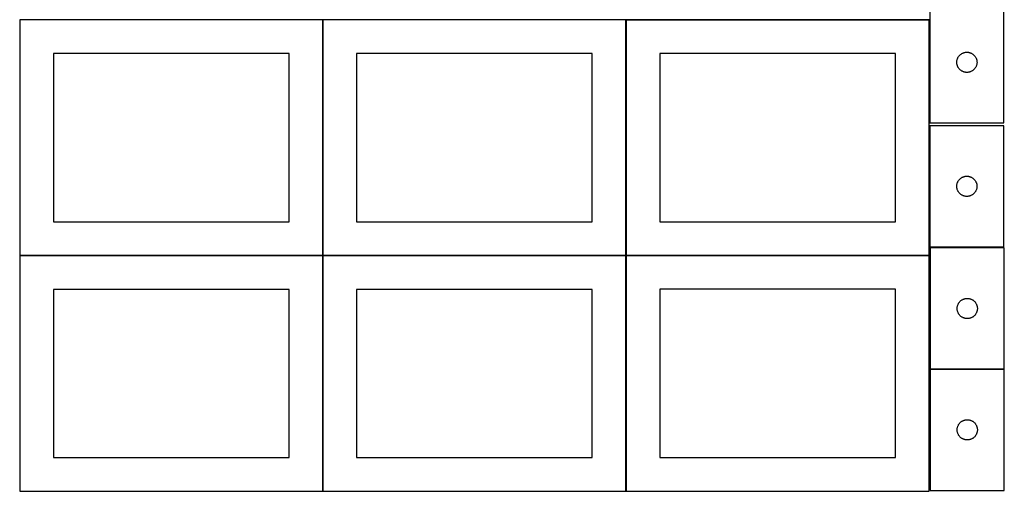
# Model space of a CAD drawing. Header units: millimetres. Extents: x 7 to 1493, y 7 to 2993.
# Tile 1 of 12: x 8 to 1470, y 7 to 707. Entities that reach past the tile are written whole.
import ezdxf

# ---------------------------------------------------------------- set-up
doc = ezdxf.new("R2010")
doc.units = ezdxf.units.MM
doc.layers.add('COMMON', color=5, linetype='CONTINUOUS', true_color=0x0000ff)
doc.layers.add('CUT', color=7, linetype='CONTINUOUS', true_color=0x000000)

msp = doc.modelspace()

# ---------------------------------------------------------------- linework, layer by layer
at = {"layer": 'COMMON'}
for p, q in [((457.949576, 356.724781), (457.949576, 706.724781)), ((908.149577, 356.880721), (908.149577, 706.724781)), ((909.037644, 706.980721), (1358.249577, 706.980721)), ((457.849575, 356.624781), (7.849575, 356.624781)), ((457.949576, 6.52478), (457.949576, 356.52478)), ((908.049576, 356.624781), (458.049576, 356.624781)), ((908.149577, 6.68072), (908.149577, 356.52478)), ((1358.249577, 356.780721), (908.249577, 356.780721)), ((1469.774235, 187.949563), (1359.774235, 187.949563))]:
    msp.add_line(p, q, dxfattribs=at)
at = {"layer": 'CUT'}
for p, q in [((1359.237645, 733.748621), (1359.237645, 553.748621)), ((1469.237645, 553.748621), (1469.237645, 733.748621)), ((457.849575, 706.724781), (7.849575, 706.724781)), ((7.849575, 706.724781), (7.849575, 356.724781)), ((457.849575, 356.724781), (457.849575, 706.724781)), ((908.049576, 706.724781), (458.049576, 706.724781)), ((458.049576, 706.724781), (458.049576, 356.724781)), ((908.049576, 356.724781), (908.049576, 706.724781)), ((1358.249577, 706.880721), (908.249577, 706.880721)), ((908.249577, 706.880721), (908.249577, 356.880721)), ((1358.249577, 356.880721), (1358.249577, 706.880721)), ((1408.946363, 657.784373), (1409.675922, 658.038151)), ((1409.675922, 658.038151), (1410.417578, 658.254036)), ((1410.417578, 658.254036), (1411.169364, 658.431456)), ((1411.169364, 658.431456), (1411.929286, 658.569939)), ((1411.929286, 658.569939), (1412.69533, 658.669119)), ((1412.69533, 658.669119), (1413.465463, 658.728732)), ((1413.465463, 658.728732), (1414.237645, 658.748621)), ((1414.237645, 658.748621), (1415.009826, 658.728732)), ((1415.009826, 658.728732), (1415.779959, 658.669119)), ((1415.779959, 658.669119), (1416.546003, 658.569939)), ((1416.546003, 658.569939), (1417.305926, 658.431456)), ((1417.305926, 658.431456), (1418.057711, 658.254036)), ((1418.057711, 658.254036), (1418.799367, 658.038151)), ((1418.799367, 658.038151), (1419.528926, 657.784373)), ((407.849575, 656.724781), (57.849575, 656.724781)), ((57.849575, 656.724781), (57.849575, 406.724781)), ((407.849575, 406.724781), (407.849575, 656.724781)), ((858.049576, 656.724781), (508.049576, 656.724781)), ((508.049576, 656.724781), (508.049576, 406.724781)), ((858.049576, 406.724781), (858.049576, 656.724781)), ((1308.249577, 656.880721), (958.249577, 656.880721)), ((958.249577, 656.880721), (958.249577, 406.880721)), ((1308.249577, 406.880721), (1308.249577, 656.880721)), ((1399.242618, 644.134839), (1399.282382, 644.906253)), ((1399.242618, 643.362402), (1399.242618, 644.134839)), ((1399.282382, 642.590989), (1399.242618, 643.362402)), ((1399.282382, 644.906253), (1399.361804, 645.674596)), ((1399.361804, 645.674596), (1399.480675, 646.437832)), ((1399.480675, 646.437832), (1399.638679, 647.193937)), ((1399.638679, 647.193937), (1399.835396, 647.940905)), ((1399.835396, 647.940905), (1400.070306, 648.676756)), ((1400.070306, 648.676756), (1400.342785, 649.399539)), ((1400.342785, 649.399539), (1400.652111, 650.107336)), ((1400.652111, 650.107336), (1400.997463, 650.798272)), ((1400.997463, 650.798272), (1401.377925, 651.470513)), ((1401.377925, 651.470513), (1401.792489, 652.122276)), ((1401.792489, 652.122276), (1402.240056, 652.751835)), ((1402.240056, 652.751835), (1402.719438, 653.357518)), ((1402.719438, 653.357518), (1403.229364, 653.937721)), ((1403.229364, 653.937721), (1403.768482, 654.490903)), ((1403.768482, 654.490903), (1404.335363, 655.0156)), ((1404.335363, 655.0156), (1404.928502, 655.510418)), ((1404.928502, 655.510418), (1405.546328, 655.974046)), ((1405.546328, 655.974046), (1406.187202, 656.405254)), ((1406.187202, 656.405254), (1406.849424, 656.802899)), ((1406.849424, 656.802899), (1407.531238, 657.165927)), ((1407.531238, 657.165927), (1408.230836, 657.493374)), ((1408.230836, 657.493374), (1408.946363, 657.784373)), ((1419.528926, 657.784373), (1420.244453, 657.493374)), ((1420.244453, 657.493374), (1420.944051, 657.165927)), ((1420.944051, 657.165927), (1421.625866, 656.802899)), ((1421.625866, 656.802899), (1422.288087, 656.405254)), ((1422.288087, 656.405254), (1422.928961, 655.974046)), ((1422.928961, 655.974046), (1423.546787, 655.510418)), ((1423.546787, 655.510418), (1424.139926, 655.0156)), ((1424.139926, 655.0156), (1424.706807, 654.490903)), ((1424.706807, 654.490903), (1425.245925, 653.937721)), ((1425.245925, 653.937721), (1425.755851, 653.357518)), ((1425.755851, 653.357518), (1426.235233, 652.751835)), ((1426.235233, 652.751835), (1426.6828, 652.122276)), ((1426.6828, 652.122276), (1427.097364, 651.470513)), ((1427.097364, 651.470513), (1427.477827, 650.798272)), ((1427.477827, 650.798272), (1427.823178, 650.107336)), ((1427.823178, 650.107336), (1428.132504, 649.399539)), ((1428.132504, 649.399539), (1428.404983, 648.676756)), ((1428.404983, 648.676756), (1428.639893, 647.940905)), ((1428.639893, 647.940905), (1428.83661, 647.193937)), ((1428.83661, 647.193937), (1428.994614, 646.437832)), ((1428.994614, 646.437832), (1429.113485, 645.674596)), ((1429.113485, 645.674596), (1429.192907, 644.906253)), ((1429.192907, 644.906253), (1429.232672, 644.134839)), ((1429.232672, 643.362402), (1429.192907, 642.590989)), ((1429.232672, 644.134839), (1429.232672, 643.362402)), ((1399.361804, 641.822645), (1399.282382, 642.590989)), ((1399.480675, 641.059409), (1399.361804, 641.822645)), ((1399.638679, 640.303304), (1399.480675, 641.059409)), ((1399.835396, 639.556336), (1399.638679, 640.303304)), ((1400.070306, 638.820485), (1399.835396, 639.556336)), ((1400.342785, 638.097702), (1400.070306, 638.820485)), ((1400.652111, 637.389905), (1400.342785, 638.097702)), ((1400.997463, 636.698969), (1400.652111, 637.389905)), ((1401.377925, 636.026729), (1400.997463, 636.698969)), ((1401.792489, 635.374965), (1401.377925, 636.026729)), ((1402.240056, 634.745406), (1401.792489, 635.374965)), ((1402.719438, 634.139723), (1402.240056, 634.745406)), ((1403.229364, 633.559521), (1402.719438, 634.139723)), ((1403.768482, 633.006338), (1403.229364, 633.559521)), ((1404.335363, 632.481642), (1403.768482, 633.006338)), ((1404.928502, 631.986823), (1404.335363, 632.481642)), ((1405.546328, 631.523196), (1404.928502, 631.986823)), ((1406.187202, 631.091987), (1405.546328, 631.523196)), ((1406.849424, 630.694342), (1406.187202, 631.091987)), ((1407.531238, 630.331314), (1406.849424, 630.694342)), ((1408.230836, 630.003867), (1407.531238, 630.331314)), ((1408.946363, 629.712868), (1408.230836, 630.003867)), ((1409.675922, 629.45909), (1408.946363, 629.712868)), ((1410.417578, 629.243205), (1409.675922, 629.45909)), ((1411.169364, 629.065785), (1410.417578, 629.243205)), ((1411.929286, 628.927302), (1411.169364, 629.065785)), ((1412.69533, 628.828122), (1411.929286, 628.927302)), ((1413.465463, 628.768509), (1412.69533, 628.828122)), ((1414.237645, 628.748621), (1413.465463, 628.768509)), ((1415.009826, 628.768509), (1414.237645, 628.748621)), ((1415.779959, 628.828122), (1415.009826, 628.768509)), ((1416.546003, 628.927302), (1415.779959, 628.828122)), ((1417.305926, 629.065785), (1416.546003, 628.927302)), ((1418.057711, 629.243205), (1417.305926, 629.065785)), ((1418.799367, 629.45909), (1418.057711, 629.243205)), ((1419.528926, 629.712868), (1418.799367, 629.45909)), ((1420.244453, 630.003867), (1419.528926, 629.712868)), ((1420.944051, 630.331314), (1420.244453, 630.003867)), ((1421.625866, 630.694342), (1420.944051, 630.331314)), ((1422.288087, 631.091987), (1421.625866, 630.694342)), ((1422.928961, 631.523196), (1422.288087, 631.091987)), ((1423.546787, 631.986823), (1422.928961, 631.523196)), ((1424.139926, 632.481642), (1423.546787, 631.986823)), ((1424.706807, 633.006338), (1424.139926, 632.481642)), ((1425.245925, 633.559521), (1424.706807, 633.006338)), ((1425.755851, 634.139723), (1425.245925, 633.559521)), ((1426.235233, 634.745406), (1425.755851, 634.139723)), ((1426.6828, 635.374965), (1426.235233, 634.745406)), ((1427.097364, 636.026729), (1426.6828, 635.374965)), ((1427.477827, 636.698969), (1427.097364, 636.026729)), ((1427.823178, 637.389905), (1427.477827, 636.698969)), ((1428.132504, 638.097702), (1427.823178, 637.389905)), ((1428.404983, 638.820485), (1428.132504, 638.097702)), ((1428.639893, 639.556336), (1428.404983, 638.820485)), ((1428.83661, 640.303304), (1428.639893, 639.556336)), ((1428.994614, 641.059409), (1428.83661, 640.303304)), ((1429.113485, 641.822645), (1428.994614, 641.059409)), ((1429.192907, 642.590989), (1429.113485, 641.822645)), ((1469.155125, 549.574343), (1359.155125, 549.574343)), ((1359.155125, 549.574343), (1359.155125, 369.574343)), ((1359.237645, 553.748621), (1469.237645, 553.748621)), ((1469.155125, 369.574343), (1469.155125, 549.574343)), ((1401.295406, 467.296235), (1401.70997, 467.947999)), ((1401.70997, 467.947999), (1402.157536, 468.577557)), ((1402.157536, 468.577557), (1402.636918, 469.18324)), ((1402.636918, 469.18324), (1403.146845, 469.763443)), ((1403.146845, 469.763443), (1403.685963, 470.316626)), ((1403.685963, 470.316626), (1404.252843, 470.841322)), ((1404.252843, 470.841322), (1404.845983, 471.33614)), ((1404.845983, 471.33614), (1405.463809, 471.799768)), ((1405.463809, 471.799768), (1406.104682, 472.230976)), ((1406.104682, 472.230976), (1406.766904, 472.628621)), ((1406.766904, 472.628621), (1407.448718, 472.991649)), ((1407.448718, 472.991649), (1408.148316, 473.319096)), ((1408.148316, 473.319096), (1408.863844, 473.610095)), ((1408.863844, 473.610095), (1409.593403, 473.863874)), ((1409.593403, 473.863874), (1410.335058, 474.079759)), ((1410.335058, 474.079759), (1411.086844, 474.257178)), ((1411.086844, 474.257178), (1411.846766, 474.395661)), ((1411.846766, 474.395661), (1412.61281, 474.494841)), ((1412.61281, 474.494841), (1413.382944, 474.554454)), ((1413.382944, 474.554454), (1414.155125, 474.574343)), ((1414.155125, 474.574343), (1414.927306, 474.554454)), ((1414.927306, 474.554454), (1415.69744, 474.494841)), ((1415.69744, 474.494841), (1416.463484, 474.395661)), ((1416.463484, 474.395661), (1417.223406, 474.257178)), ((1417.223406, 474.257178), (1417.975192, 474.079759)), ((1417.975192, 474.079759), (1418.716847, 473.863874)), ((1418.716847, 473.863874), (1419.446406, 473.610095)), ((1419.446406, 473.610095), (1420.161934, 473.319096)), ((1420.161934, 473.319096), (1420.861532, 472.991649)), ((1420.861532, 472.991649), (1421.543346, 472.628621)), ((1421.543346, 472.628621), (1422.205568, 472.230976)), ((1422.205568, 472.230976), (1422.846441, 471.799768)), ((1422.846441, 471.799768), (1423.464267, 471.33614)), ((1423.464267, 471.33614), (1424.057407, 470.841322)), ((1424.057407, 470.841322), (1424.624287, 470.316626)), ((1424.624287, 470.316626), (1425.163405, 469.763443)), ((1425.163405, 469.763443), (1425.673332, 469.18324)), ((1425.673332, 469.18324), (1426.152714, 468.577557)), ((1426.152714, 468.577557), (1426.60028, 467.947999)), ((1426.60028, 467.947999), (1427.014844, 467.296235)), ((1399.160098, 459.960562), (1399.199862, 460.731975)), ((1399.160098, 459.188124), (1399.160098, 459.960562)), ((1399.199862, 458.416711), (1399.160098, 459.188124)), ((1399.199862, 460.731975), (1399.279285, 461.500318)), ((1399.279285, 457.648367), (1399.199862, 458.416711)), ((1399.279285, 461.500318), (1399.398156, 462.263554)), ((1399.398156, 456.885131), (1399.279285, 457.648367)), ((1399.398156, 462.263554), (1399.556159, 463.019659)), ((1399.556159, 456.129027), (1399.398156, 456.885131)), ((1399.556159, 463.019659), (1399.752877, 463.766627)), ((1399.752877, 455.382058), (1399.556159, 456.129027)), ((1399.752877, 463.766627), (1399.987787, 464.502479)), ((1399.987787, 454.646207), (1399.752877, 455.382058)), ((1399.987787, 464.502479), (1400.260265, 465.225261)), ((1400.260265, 453.923424), (1399.987787, 454.646207)), ((1400.260265, 465.225261), (1400.569591, 465.933059)), ((1400.569591, 453.215627), (1400.260265, 453.923424)), ((1400.569591, 465.933059), (1400.914943, 466.623994)), ((1400.914943, 452.524692), (1400.569591, 453.215627)), ((1400.914943, 466.623994), (1401.295406, 467.296235)), ((1427.014844, 467.296235), (1427.395307, 466.623994)), ((1427.395307, 466.623994), (1427.740659, 465.933059)), ((1427.740659, 453.215627), (1427.395307, 452.524692)), ((1427.740659, 465.933059), (1428.049985, 465.225261)), ((1428.049985, 453.923424), (1427.740659, 453.215627)), ((1428.049985, 465.225261), (1428.322463, 464.502479)), ((1428.322463, 454.646207), (1428.049985, 453.923424)), ((1428.322463, 464.502479), (1428.557373, 463.766627)), ((1428.557373, 455.382058), (1428.322463, 454.646207)), ((1428.557373, 463.766627), (1428.754091, 463.019659)), ((1428.754091, 456.129027), (1428.557373, 455.382058)), ((1428.754091, 463.019659), (1428.912094, 462.263554)), ((1428.912094, 456.885131), (1428.754091, 456.129027)), ((1428.912094, 462.263554), (1429.030965, 461.500318)), ((1429.030965, 457.648367), (1428.912094, 456.885131)), ((1429.030965, 461.500318), (1429.110388, 460.731975)), ((1429.110388, 458.416711), (1429.030965, 457.648367)), ((1429.110388, 460.731975), (1429.150152, 459.960562)), ((1429.150152, 459.188124), (1429.110388, 458.416711)), ((1429.150152, 459.960562), (1429.150152, 459.188124)), ((1401.295406, 451.852451), (1400.914943, 452.524692)), ((1401.70997, 451.200687), (1401.295406, 451.852451)), ((1402.157536, 450.571129), (1401.70997, 451.200687)), ((1402.636918, 449.965445), (1402.157536, 450.571129)), ((1403.146845, 449.385243), (1402.636918, 449.965445)), ((1403.685963, 448.83206), (1403.146845, 449.385243)), ((1404.252843, 448.307364), (1403.685963, 448.83206)), ((1404.845983, 447.812546), (1404.252843, 448.307364)), ((1405.463809, 447.348918), (1404.845983, 447.812546)), ((1406.104682, 446.917709), (1405.463809, 447.348918)), ((1406.766904, 446.520064), (1406.104682, 446.917709)), ((1407.448718, 446.157037), (1406.766904, 446.520064)), ((1408.148316, 445.829589), (1407.448718, 446.157037)), ((1408.863844, 445.538591), (1408.148316, 445.829589)), ((1409.593403, 445.284812), (1408.863844, 445.538591)), ((1410.335058, 445.068927), (1409.593403, 445.284812)), ((1411.086844, 444.891508), (1410.335058, 445.068927)), ((1411.846766, 444.753024), (1411.086844, 444.891508)), ((1412.61281, 444.653845), (1411.846766, 444.753024)), ((1413.382944, 444.594231), (1412.61281, 444.653845)), ((1414.155125, 444.574343), (1413.382944, 444.594231)), ((1414.927306, 444.594231), (1414.155125, 444.574343)), ((1415.69744, 444.653845), (1414.927306, 444.594231)), ((1416.463484, 444.753024), (1415.69744, 444.653845)), ((1417.223406, 444.891508), (1416.463484, 444.753024)), ((1417.975192, 445.068927), (1417.223406, 444.891508)), ((1418.716847, 445.284812), (1417.975192, 445.068927)), ((1419.446406, 445.538591), (1418.716847, 445.284812)), ((1420.161934, 445.829589), (1419.446406, 445.538591)), ((1420.861532, 446.157037), (1420.161934, 445.829589)), ((1421.543346, 446.520064), (1420.861532, 446.157037)), ((1422.205568, 446.917709), (1421.543346, 446.520064)), ((1422.846441, 447.348918), (1422.205568, 446.917709)), ((1423.464267, 447.812546), (1422.846441, 447.348918)), ((1424.057407, 448.307364), (1423.464267, 447.812546)), ((1424.624287, 448.83206), (1424.057407, 448.307364)), ((1425.163405, 449.385243), (1424.624287, 448.83206)), ((1425.673332, 449.965445), (1425.163405, 449.385243)), ((1426.152714, 450.571129), (1425.673332, 449.965445)), ((1426.60028, 451.200687), (1426.152714, 450.571129)), ((1427.014844, 451.852451), (1426.60028, 451.200687)), ((1427.395307, 452.524692), (1427.014844, 451.852451)), ((57.849575, 406.724781), (407.849575, 406.724781)), ((508.049576, 406.724781), (858.049576, 406.724781)), ((958.249577, 406.880721), (1308.249577, 406.880721)), ((1359.155125, 369.574343), (1469.155125, 369.574343)), ((1469.774235, 368.049563), (1359.774235, 368.049563)), ((1359.774235, 368.049563), (1359.774235, 188.049563)), ((1469.774235, 188.049563), (1469.774235, 368.049563)), ((7.849575, 356.724781), (457.849575, 356.724781)), ((457.849575, 356.52478), (7.849575, 356.52478)), ((7.849575, 356.52478), (7.849575, 6.52478)), ((457.849575, 6.52478), (457.849575, 356.52478)), ((458.049576, 356.724781), (908.049576, 356.724781)), ((908.049576, 356.52478), (458.049576, 356.52478)), ((458.049576, 356.52478), (458.049576, 6.52478)), ((908.049576, 6.52478), (908.049576, 356.52478)), ((908.249577, 356.880721), (1358.249577, 356.880721)), ((1358.249577, 356.68072), (908.249577, 356.68072)), ((908.249577, 356.68072), (908.249577, 6.68072)), ((1358.249577, 6.68072), (1358.249577, 356.68072)), ((407.849575, 306.52478), (57.849575, 306.52478)), ((57.849575, 306.52478), (57.849575, 56.52478)), ((407.849575, 56.52478), (407.849575, 306.52478)), ((858.049576, 306.52478), (508.049576, 306.52478)), ((508.049576, 306.52478), (508.049576, 56.52478)), ((858.049576, 56.52478), (858.049576, 306.52478)), ((1308.249577, 306.68072), (958.249577, 306.68072)), ((958.249577, 306.68072), (958.249577, 56.68072)), ((1308.249577, 56.68072), (1308.249577, 306.68072)), ((1410.212513, 292.339093), (1410.954168, 292.554978)), ((1410.954168, 292.554978), (1411.705954, 292.732398)), ((1411.705954, 292.732398), (1412.465876, 292.870881)), ((1412.465876, 292.870881), (1413.23192, 292.970061)), ((1413.23192, 292.970061), (1414.002054, 293.029674)), ((1414.002054, 293.029674), (1414.774235, 293.049563)), ((1414.774235, 293.049563), (1415.546416, 293.029674)), ((1415.546416, 293.029674), (1416.31655, 292.970061)), ((1416.31655, 292.970061), (1417.082594, 292.870881)), ((1417.082594, 292.870881), (1417.842516, 292.732398)), ((1417.842516, 292.732398), (1418.594302, 292.554978)), ((1418.594302, 292.554978), (1419.335958, 292.339093)), ((1399.779208, 278.435781), (1399.818972, 279.207194)), ((1399.779208, 277.663344), (1399.779208, 278.435781)), ((1399.818972, 279.207194), (1399.898395, 279.975538)), ((1399.898395, 279.975538), (1400.017266, 280.738774)), ((1400.017266, 280.738774), (1400.17527, 281.494879)), ((1400.17527, 281.494879), (1400.371987, 282.241847)), ((1400.371987, 282.241847), (1400.606897, 282.977698)), ((1400.606897, 282.977698), (1400.879376, 283.700481)), ((1400.879376, 283.700481), (1401.188701, 284.408278)), ((1401.188701, 284.408278), (1401.534053, 285.099214)), ((1401.534053, 285.099214), (1401.914516, 285.771455)), ((1401.914516, 285.771455), (1402.32908, 286.423218)), ((1402.32908, 286.423218), (1402.776646, 287.052777)), ((1402.776646, 287.052777), (1403.256028, 287.65846)), ((1403.256028, 287.65846), (1403.765955, 288.238663)), ((1403.765955, 288.238663), (1404.305073, 288.791845)), ((1404.305073, 288.791845), (1404.871953, 289.316541)), ((1404.871953, 289.316541), (1405.465093, 289.81136)), ((1405.465093, 289.81136), (1406.082919, 290.274988)), ((1406.082919, 290.274988), (1406.723792, 290.706196)), ((1406.723792, 290.706196), (1407.386014, 291.103841)), ((1407.386014, 291.103841), (1408.067828, 291.466869)), ((1408.067828, 291.466869), (1408.767427, 291.794316)), ((1408.767427, 291.794316), (1409.482954, 292.085315)), ((1409.482954, 292.085315), (1410.212513, 292.339093)), ((1419.335958, 292.339093), (1420.065516, 292.085315)), ((1420.065516, 292.085315), (1420.781044, 291.794316)), ((1420.781044, 291.794316), (1421.480642, 291.466869)), ((1421.480642, 291.466869), (1422.162456, 291.103841)), ((1422.162456, 291.103841), (1422.824678, 290.706196)), ((1422.824678, 290.706196), (1423.465552, 290.274988)), ((1423.465552, 290.274988), (1424.083377, 289.81136)), ((1424.083377, 289.81136), (1424.676517, 289.316541)), ((1424.676517, 289.316541), (1425.243397, 288.791845)), ((1425.243397, 288.791845), (1425.782516, 288.238663)), ((1425.782516, 288.238663), (1426.292442, 287.65846)), ((1426.292442, 287.65846), (1426.771824, 287.052777)), ((1426.771824, 287.052777), (1427.21939, 286.423218)), ((1427.21939, 286.423218), (1427.633955, 285.771455)), ((1427.633955, 285.771455), (1428.014417, 285.099214)), ((1428.014417, 285.099214), (1428.359769, 284.408278)), ((1428.359769, 284.408278), (1428.669095, 283.700481)), ((1428.669095, 283.700481), (1428.941574, 282.977698)), ((1428.941574, 282.977698), (1429.176483, 282.241847)), ((1429.176483, 282.241847), (1429.373201, 281.494879)), ((1429.373201, 281.494879), (1429.531204, 280.738774)), ((1429.531204, 280.738774), (1429.650075, 279.975538)), ((1429.650075, 279.975538), (1429.729498, 279.207194)), ((1429.729498, 279.207194), (1429.769262, 278.435781)), ((1429.769262, 278.435781), (1429.769262, 277.663344)), ((1399.818972, 276.891931), (1399.779208, 277.663344)), ((1399.898395, 276.123587), (1399.818972, 276.891931)), ((1400.017266, 275.360351), (1399.898395, 276.123587)), ((1400.17527, 274.604246), (1400.017266, 275.360351)), ((1400.371987, 273.857278), (1400.17527, 274.604246)), ((1400.606897, 273.121427), (1400.371987, 273.857278)), ((1400.879376, 272.398644), (1400.606897, 273.121427)), ((1401.188701, 271.690847), (1400.879376, 272.398644)), ((1401.534053, 270.999911), (1401.188701, 271.690847)), ((1401.914516, 270.327671), (1401.534053, 270.999911)), ((1402.32908, 269.675907), (1401.914516, 270.327671)), ((1402.776646, 269.046348), (1402.32908, 269.675907)), ((1403.256028, 268.440665), (1402.776646, 269.046348)), ((1403.765955, 267.860462), (1403.256028, 268.440665)), ((1404.305073, 267.30728), (1403.765955, 267.860462)), ((1404.871953, 266.782584), (1404.305073, 267.30728)), ((1405.465093, 266.287765), (1404.871953, 266.782584)), ((1406.082919, 265.824137), (1405.465093, 266.287765)), ((1406.723792, 265.392929), (1406.082919, 265.824137)), ((1407.386014, 264.995284), (1406.723792, 265.392929)), ((1408.067828, 264.632256), (1407.386014, 264.995284)), ((1408.767427, 264.304809), (1408.067828, 264.632256)), ((1409.482954, 264.01381), (1408.767427, 264.304809)), ((1410.212513, 263.760032), (1409.482954, 264.01381)), ((1410.954168, 263.544147), (1410.212513, 263.760032)), ((1411.705954, 263.366727), (1410.954168, 263.544147)), ((1412.465876, 263.228244), (1411.705954, 263.366727)), ((1413.23192, 263.129064), (1412.465876, 263.228244)), ((1417.082594, 263.228244), (1416.31655, 263.129064)), ((1417.842516, 263.366727), (1417.082594, 263.228244)), ((1418.594302, 263.544147), (1417.842516, 263.366727)), ((1419.335958, 263.760032), (1418.594302, 263.544147)), ((1420.065516, 264.01381), (1419.335958, 263.760032)), ((1420.781044, 264.304809), (1420.065516, 264.01381)), ((1421.480642, 264.632256), (1420.781044, 264.304809)), ((1422.162456, 264.995284), (1421.480642, 264.632256)), ((1422.824678, 265.392929), (1422.162456, 264.995284)), ((1423.465552, 265.824137), (1422.824678, 265.392929)), ((1424.083377, 266.287765), (1423.465552, 265.824137)), ((1424.676517, 266.782584), (1424.083377, 266.287765)), ((1425.243397, 267.30728), (1424.676517, 266.782584)), ((1425.782516, 267.860462), (1425.243397, 267.30728)), ((1426.292442, 268.440665), (1425.782516, 267.860462)), ((1426.771824, 269.046348), (1426.292442, 268.440665)), ((1427.21939, 269.675907), (1426.771824, 269.046348)), ((1427.633955, 270.327671), (1427.21939, 269.675907)), ((1428.014417, 270.999911), (1427.633955, 270.327671)), ((1428.359769, 271.690847), (1428.014417, 270.999911)), ((1428.669095, 272.398644), (1428.359769, 271.690847)), ((1428.941574, 273.121427), (1428.669095, 272.398644)), ((1429.176483, 273.857278), (1428.941574, 273.121427)), ((1429.373201, 274.604246), (1429.176483, 273.857278)), ((1429.531204, 275.360351), (1429.373201, 274.604246)), ((1429.650075, 276.123587), (1429.531204, 275.360351)), ((1429.729498, 276.891931), (1429.650075, 276.123587)), ((1429.769262, 277.663344), (1429.729498, 276.891931)), ((1414.002054, 263.069451), (1413.23192, 263.129064)), ((1414.774235, 263.049563), (1414.002054, 263.069451)), ((1415.546416, 263.069451), (1414.774235, 263.049563)), ((1416.31655, 263.129064), (1415.546416, 263.069451)), ((1359.774235, 188.049563), (1469.774235, 188.049563)), ((1469.774235, 187.849562), (1359.774235, 187.849562)), ((1359.774235, 187.849562), (1359.774235, 7.849562)), ((1469.774235, 7.849562), (1469.774235, 187.849562)), ((1400.371987, 102.041846), (1400.606897, 102.777697)), ((1400.606897, 102.777697), (1400.879376, 103.50048)), ((1400.879376, 103.50048), (1401.188701, 104.208277)), ((1401.188701, 104.208277), (1401.534053, 104.899213)), ((1401.534053, 104.899213), (1401.914516, 105.571454)), ((1401.914516, 105.571454), (1402.32908, 106.223217)), ((1402.32908, 106.223217), (1402.776646, 106.852776)), ((1402.776646, 106.852776), (1403.256028, 107.458459)), ((1403.256028, 107.458459), (1403.765955, 108.038662)), ((1403.765955, 108.038662), (1404.305073, 108.591844)), ((1404.305073, 108.591844), (1404.871953, 109.11654)), ((1404.871953, 109.11654), (1405.465093, 109.611359)), ((1405.465093, 109.611359), (1406.082919, 110.074987)), ((1406.082919, 110.074987), (1406.723792, 110.506195)), ((1406.723792, 110.506195), (1407.386014, 110.90384)), ((1407.386014, 110.90384), (1408.067828, 111.266868)), ((1408.067828, 111.266868), (1408.767427, 111.594315)), ((1408.767427, 111.594315), (1409.482954, 111.885314)), ((1409.482954, 111.885314), (1410.212513, 112.139092)), ((1410.212513, 112.139092), (1410.954168, 112.354977)), ((1410.954168, 112.354977), (1411.705954, 112.532397)), ((1411.705954, 112.532397), (1412.465876, 112.67088)), ((1412.465876, 112.67088), (1413.23192, 112.77006)), ((1413.23192, 112.77006), (1414.002054, 112.829673)), ((1414.002054, 112.829673), (1414.774235, 112.849562)), ((1414.774235, 112.849562), (1415.546416, 112.829673)), ((1415.546416, 112.829673), (1416.31655, 112.77006)), ((1416.31655, 112.77006), (1417.082594, 112.67088)), ((1417.082594, 112.67088), (1417.842516, 112.532397)), ((1417.842516, 112.532397), (1418.594302, 112.354977)), ((1418.594302, 112.354977), (1419.335958, 112.139092)), ((1419.335958, 112.139092), (1420.065516, 111.885314)), ((1420.065516, 111.885314), (1420.781044, 111.594315)), ((1420.781044, 111.594315), (1421.480642, 111.266868)), ((1421.480642, 111.266868), (1422.162456, 110.90384)), ((1422.162456, 110.90384), (1422.824678, 110.506195)), ((1422.824678, 110.506195), (1423.465552, 110.074987)), ((1423.465552, 110.074987), (1424.083377, 109.611359)), ((1424.083377, 109.611359), (1424.676517, 109.11654)), ((1424.676517, 109.11654), (1425.243397, 108.591844)), ((1425.243397, 108.591844), (1425.782516, 108.038662)), ((1425.782516, 108.038662), (1426.292442, 107.458459)), ((1426.292442, 107.458459), (1426.771824, 106.852776)), ((1426.771824, 106.852776), (1427.21939, 106.223217)), ((1427.21939, 106.223217), (1427.633955, 105.571454)), ((1427.633955, 105.571454), (1428.014417, 104.899213)), ((1428.014417, 104.899213), (1428.359769, 104.208277)), ((1428.359769, 104.208277), (1428.669095, 103.50048)), ((1428.669095, 103.50048), (1428.941574, 102.777697)), ((1428.941574, 102.777697), (1429.176483, 102.041846)), ((1399.779208, 98.23578), (1399.818972, 99.007193)), ((1399.779208, 97.463343), (1399.779208, 98.23578)), ((1399.818972, 96.69193), (1399.779208, 97.463343)), ((1399.818972, 99.007193), (1399.898395, 99.775537)), ((1399.898395, 95.923586), (1399.818972, 96.69193)), ((1399.898395, 99.775537), (1400.017266, 100.538773)), ((1400.017266, 95.16035), (1399.898395, 95.923586)), ((1400.017266, 100.538773), (1400.17527, 101.294878)), ((1400.17527, 94.404245), (1400.017266, 95.16035)), ((1400.17527, 101.294878), (1400.371987, 102.041846)), ((1400.371987, 93.657277), (1400.17527, 94.404245)), ((1400.606897, 92.921426), (1400.371987, 93.657277)), ((1400.879376, 92.198643), (1400.606897, 92.921426)), ((1401.188701, 91.490846), (1400.879376, 92.198643)), ((1401.534053, 90.79991), (1401.188701, 91.490846)), ((1401.914516, 90.12767), (1401.534053, 90.79991)), ((1402.32908, 89.475906), (1401.914516, 90.12767)), ((1402.776646, 88.846347), (1402.32908, 89.475906)), ((1403.256028, 88.240664), (1402.776646, 88.846347)), ((1403.765955, 87.660461), (1403.256028, 88.240664)), ((1426.292442, 88.240664), (1425.782516, 87.660461)), ((1426.771824, 88.846347), (1426.292442, 88.240664)), ((1427.21939, 89.475906), (1426.771824, 88.846347)), ((1427.633955, 90.12767), (1427.21939, 89.475906)), ((1428.014417, 90.79991), (1427.633955, 90.12767)), ((1428.359769, 91.490846), (1428.014417, 90.79991)), ((1428.669095, 92.198643), (1428.359769, 91.490846)), ((1428.941574, 92.921426), (1428.669095, 92.198643)), ((1429.176483, 93.657277), (1428.941574, 92.921426)), ((1429.176483, 102.041846), (1429.373201, 101.294878)), ((1429.373201, 94.404245), (1429.176483, 93.657277)), ((1429.373201, 101.294878), (1429.531204, 100.538773)), ((1429.531204, 95.16035), (1429.373201, 94.404245)), ((1429.531204, 100.538773), (1429.650075, 99.775537)), ((1429.650075, 95.923586), (1429.531204, 95.16035)), ((1429.650075, 99.775537), (1429.729498, 99.007193)), ((1429.729498, 96.69193), (1429.650075, 95.923586)), ((1429.729498, 99.007193), (1429.769262, 98.23578)), ((1429.769262, 97.463343), (1429.729498, 96.69193)), ((1429.769262, 98.23578), (1429.769262, 97.463343)), ((1404.305073, 87.107279), (1403.765955, 87.660461)), ((1404.871953, 86.582583), (1404.305073, 87.107279)), ((1405.465093, 86.087764), (1404.871953, 86.582583)), ((1406.082919, 85.624136), (1405.465093, 86.087764)), ((1406.723792, 85.192928), (1406.082919, 85.624136)), ((1407.386014, 84.795283), (1406.723792, 85.192928)), ((1408.067828, 84.432255), (1407.386014, 84.795283)), ((1408.767427, 84.104808), (1408.067828, 84.432255)), ((1409.482954, 83.813809), (1408.767427, 84.104808)), ((1410.212513, 83.560031), (1409.482954, 83.813809)), ((1410.954168, 83.344146), (1410.212513, 83.560031)), ((1411.705954, 83.166726), (1410.954168, 83.344146)), ((1412.465876, 83.028243), (1411.705954, 83.166726)), ((1413.23192, 82.929063), (1412.465876, 83.028243)), ((1414.002054, 82.86945), (1413.23192, 82.929063)), ((1414.774235, 82.849562), (1414.002054, 82.86945)), ((1415.546416, 82.86945), (1414.774235, 82.849562)), ((1416.31655, 82.929063), (1415.546416, 82.86945)), ((1417.082594, 83.028243), (1416.31655, 82.929063)), ((1417.842516, 83.166726), (1417.082594, 83.028243)), ((1418.594302, 83.344146), (1417.842516, 83.166726)), ((1419.335958, 83.560031), (1418.594302, 83.344146)), ((1420.065516, 83.813809), (1419.335958, 83.560031)), ((1420.781044, 84.104808), (1420.065516, 83.813809)), ((1421.480642, 84.432255), (1420.781044, 84.104808)), ((1422.162456, 84.795283), (1421.480642, 84.432255)), ((1422.824678, 85.192928), (1422.162456, 84.795283)), ((1423.465552, 85.624136), (1422.824678, 85.192928)), ((1424.083377, 86.087764), (1423.465552, 85.624136)), ((1424.676517, 86.582583), (1424.083377, 86.087764)), ((1425.243397, 87.107279), (1424.676517, 86.582583)), ((1425.782516, 87.660461), (1425.243397, 87.107279)), ((57.849575, 56.52478), (407.849575, 56.52478)), ((508.049576, 56.52478), (858.049576, 56.52478)), ((958.249577, 56.68072), (1308.249577, 56.68072)), ((7.849575, 6.52478), (457.849575, 6.52478)), ((458.049576, 6.52478), (908.049576, 6.52478)), ((908.249577, 6.68072), (1358.249577, 6.68072)), ((1359.774235, 7.849562), (1469.774235, 7.849562))]:
    msp.add_line(p, q, dxfattribs=at)

doc.saveas('drawing.dxf')
